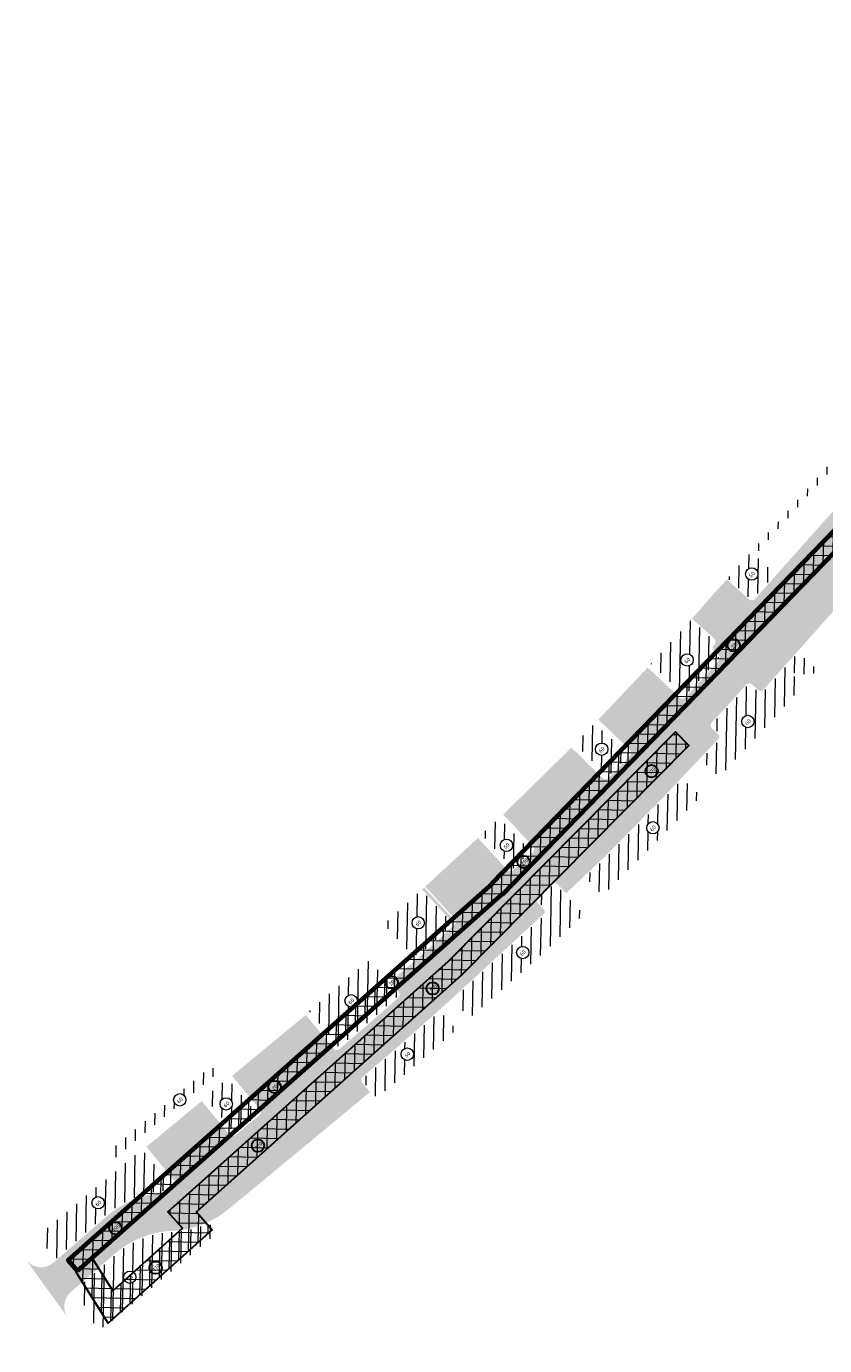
# Model space of a CAD drawing. Header units: metres. Extents: x 93002 to 101266, y 464849 to 465338.
# Tile 2 of 14: x 93002 to 93085, y 464960 to 465098. Entities that reach past the tile are written whole.
import ezdxf

# ---------------------------------------------------------------- set-up
doc = ezdxf.new("R2010")
doc.units = ezdxf.units.M
for name, color, linetype, lineweight in [('N-WE-GK-KISTDAM-G', 40, 'CONTINUOUS', 70), ('N-WE-GW-GROND_TEELAARDE-A', 94, 'CONTINUOUS', 18), ('N-WE-GW-ONTGRAVING-V', 7, 'CONTINUOUS', 30), ('N-WE-GW-ONTGRAVINGSVAK-T25', 7, 'CONTINUOUS', 25), ('N-WE-VH-VERHARDING_FUNDERING-A-200', 252, 'CONTINUOUS', 18), ('V-WE-VH-VERHARDING_FUNDERING-A-200', 252, 'CONTINUOUS', 18)]:
    doc.layers.add(name, color=color, linetype=linetype, lineweight=lineweight)
doc.styles.add('NLCS_200_25', font='NLCS-ISO.ttf', dxfattribs={"height": 0.5})
pattern_1 = [(88.91073676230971, (-156813.3608325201, 869735.9383361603), (-0.9998192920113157, 0.01901008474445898), [])]
pattern_2 = [(178.9107367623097, (0, 0), (-0.01901008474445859, -0.9998192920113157), []), (88.91073676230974, (0, 0), (-0.9998192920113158, 0.01901008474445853), [])]

msp = doc.modelspace()

# ---------------------------------------------------------------- hatches: boundary and pattern name
at = {"layer": 'N-WE-GW-GROND_TEELAARDE-A'}
h = msp.add_hatch(dxfattribs=at)
h.set_pattern_fill('AGW-GROND_TEELAARDE', color=256, angle=315, style=0, pattern_type=2)
h.set_pattern_definition(pattern_1)
edge = h.paths.add_edge_path()
edge.add_arc((93077.8252256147, 465040.5430742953), 0.6465810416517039, 0, 360)
edge = h.paths.add_edge_path()
edge.add_arc((93090.09796443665, 465054.5607498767), 0.6465810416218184, 0, 360)
edge = h.paths.add_edge_path()
edge.add_arc((93091.5198787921, 465052.4904008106), 0.4499999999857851, 48.32577024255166, 138.325721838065)
edge.add_line((93091.18375725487, 465052.789603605), (93088.27788034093, 465049.5251694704))
edge.add_line((93088.27788034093, 465049.5251694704), (93086.14515078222, 465051.437772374))
edge.add_line((93086.14515078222, 465051.437772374), (93078.1332867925, 465042.504126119))
edge.add_line((93078.1332867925, 465042.504126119), (93080.29905006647, 465040.5618283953))
edge.add_line((93080.29905006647, 465040.5618283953), (93078.05616825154, 465038.0421965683))
edge.add_arc((93077.83208722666, 465038.241665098), 0.3000000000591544, 228.3257702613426, 318.3257218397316, ccw=False)
edge.add_line((93077.63261888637, 465038.0175839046), (93075.32249668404, 465040.0739646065))
edge.add_line((93075.32249668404, 465040.0739646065), (93091.64374475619, 465058.4049215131))
edge.add_line((93091.64374475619, 465058.4049215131), (93095.26639966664, 465055.1801753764))
edge.add_line((93095.26639966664, 465055.1801753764), (93092.77295632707, 465052.3790603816))
edge.add_arc((93092.54887513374, 465052.5785287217), 0.2999999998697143, 228.3257702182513, 318.32577026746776, ccw=False)
edge.add_line((93092.34940679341, 465052.3544475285), (93091.81908130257, 465052.8265226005))
h = msp.add_hatch(dxfattribs=at)
h.set_pattern_fill('AGW-GROND_TEELAARDE', color=256, angle=315, style=0, pattern_type=2)
h.set_pattern_definition(pattern_1)
edge = h.paths.add_edge_path()
edge.add_arc((93071.06317183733, 465031.5582380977), 0.6465810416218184, 0, 360)
edge = h.paths.add_edge_path()
edge.add_arc((93074.04203688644, 465031.7806242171), 0.3000000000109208, 318.3797062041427, 408.3797078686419)
edge.add_line((93074.24129419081, 465032.0048930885), (93073.71052391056, 465032.4764692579))
edge.add_arc((93074.00940928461, 465032.8128719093), 0.4499991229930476, 138.3803755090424, 228.3797078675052, ccw=False)
edge.add_line((93073.67300315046, 465033.1117533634), (93073.81583720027, 465033.2725202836))
edge.add_arc((93073.59156600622, 465033.4717749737), 0.299999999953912, 318.3803757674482, 408.3797061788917)
edge.add_line((93073.79082331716, 465033.6960438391), (93071.48568615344, 465035.7441008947))
edge.add_line((93071.48568615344, 465035.7441008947), (93067.2982828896, 465031.1570899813))
edge.add_line((93067.2982828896, 465031.1570899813), (93070.82940700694, 465027.8159124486))
edge.add_line((93070.82940700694, 465027.8159124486), (93072.32717411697, 465029.3988279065))
edge.add_line((93072.32717411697, 465029.3988279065), (93074.26630575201, 465031.5813669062))
h = msp.add_hatch(dxfattribs=at)
h.set_pattern_fill('AGW-GROND_TEELAARDE', color=256, angle=315, style=0, pattern_type=2)
h.set_pattern_definition(pattern_1)
edge = h.paths.add_edge_path()
edge.add_arc((93077.42135334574, 465025.1255827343), 0.6465810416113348, 0, 360)
edge = h.paths.add_edge_path()
edge.add_line((93083.23981450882, 465028.9380301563), (93083.145, 465029.023))
edge.add_line((93083.145, 465029.023), (93082.175, 465029.963))
edge.add_line((93082.175, 465029.963), (93082.12056277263, 465030.0151993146))
edge.add_line((93082.12056277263, 465030.0151993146), (93082.71968358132, 465030.6400059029))
edge.add_line((93082.71968358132, 465030.6400059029), (93083.81975279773, 465029.585160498))
edge.add_line((93083.81975279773, 465029.585160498), (93084.68154146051, 465030.5467965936))
edge.add_line((93084.68154146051, 465030.5467965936), (93082.90977905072, 465032.1239504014))
edge.add_arc((93082.71031071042, 465031.8998692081), 0.2999999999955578, 48.32577024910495, 138.3665378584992)
edge.add_line((93082.48608764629, 465032.0991780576), (93079.94666548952, 465029.2423203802))
edge.add_line((93079.94666548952, 465029.2423203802), (93079.10031380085, 465028.2897312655))
edge.add_arc((93078.76391049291, 465028.588617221), 0.4500000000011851, 228.3797078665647, 318.3797080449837, ccw=False)
edge.add_line((93078.46502453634, 465028.2522139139), (93077.7548397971, 465028.88319536))
edge.add_arc((93077.55558249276, 465028.6589264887), 0.2999999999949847, 48.37970787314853, 138.3797073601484)
edge.add_line((93077.33131362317, 465028.858183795), (93075.34948629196, 465026.6275896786))
edge.add_line((93075.34948629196, 465026.6275896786), (93073.75255400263, 465024.9398714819))
edge.add_arc((93073.97046602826, 465024.7336814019), 0.2999999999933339, 136.5832203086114, 226.5832203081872)
edge.add_line((93073.76427594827, 465024.5157693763), (93074.45435686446, 465023.8628093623))
edge.add_arc((93074.1450717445, 465023.5359413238), 0.4499999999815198, -43.40989879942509, 46.58322030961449, ccw=False)
edge.add_line((93074.47197692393, 465023.2266954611), (93072.70110847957, 465021.3547025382))
edge.add_arc((93072.91955090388, 465021.1490744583), 0.2999999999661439, 136.7308077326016, 227.2990035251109)
edge.add_line((93072.71609916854, 465020.9286036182), (93074.4574575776, 465019.3216682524))
edge.add_line((93074.4574575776, 465019.3216682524), (93078.47149644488, 465023.6714887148))
edge.add_line((93078.47149644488, 465023.6714887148), (93079.66638945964, 465024.9505855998))
edge.add_line((93079.66638945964, 465024.9505855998), (93083.23981450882, 465028.9380301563))
h = msp.add_hatch(dxfattribs=at)
h.set_pattern_fill('AGW-GROND_TEELAARDE', color=256, angle=315, style=0, pattern_type=2)
h.set_pattern_definition(pattern_1)
edge = h.paths.add_edge_path()
edge.add_arc((93062.12836082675, 465022.2253294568), 0.6465810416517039, 0, 360)
h.paths.add_polyline_path([(93061.41290237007, 465024.9413314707), (93059.33218702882, 465022.7900369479), (93062.79865431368, 465019.3930026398), (93064.10051582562, 465020.7214732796), (93064.93300971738, 465021.5979791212)])
h = msp.add_hatch(dxfattribs=at)
h.set_pattern_fill('AGW-GROND_TEELAARDE', color=256, angle=315, style=0, pattern_type=2)
h.set_pattern_definition(pattern_1)
edge = h.paths.add_edge_path()
edge.add_arc((93067.48031700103, 465014.0183127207), 0.6465810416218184, 0, 360)
edge = h.paths.add_edge_path()
edge.add_line((93072.50475249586, 465017.3152410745), (93070.80845123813, 465018.9263660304))
edge.add_arc((93070.60185074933, 465018.7088430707), 0.3000000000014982, 46.47521480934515, 136.4752148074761)
edge.add_line((93070.38432778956, 465018.9154435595), (93069.50344778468, 465017.9879935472))
edge.add_line((93069.50344778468, 465017.9879935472), (93068.27474093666, 465016.6943279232))
edge.add_line((93068.27474093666, 465016.6943279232), (93066.67518301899, 465015.0620761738))
edge.add_line((93066.67518301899, 465015.0620761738), (93064.9220953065, 465013.2731565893))
edge.add_line((93064.9220953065, 465013.2731565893), (93062.6902504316, 465011.0156337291))
edge.add_line((93062.6902504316, 465011.0156337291), (93060.63691268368, 465009.0774341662))
edge.add_arc((93060.84283999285, 465008.8592738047), 0.2999999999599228, 133.3477285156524, 223.3477285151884)
edge.add_line((93060.62467963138, 465008.6533464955), (93062.24147539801, 465006.9405054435))
edge.add_line((93062.24147539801, 465006.9405054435), (93067.74646619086, 465012.4530520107))
edge.add_line((93067.74646619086, 465012.4530520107), (93072.50475249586, 465017.3152410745))
h = msp.add_hatch(dxfattribs=at)
h.set_pattern_fill('AGW-GROND_TEELAARDE', color=256, angle=315, style=0, pattern_type=2)
h.set_pattern_definition(pattern_1)
edge = h.paths.add_edge_path()
edge.add_arc((93052.16845788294, 465012.18721375), 0.6465810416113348, 0, 360)
h.paths.add_polyline_path([(93051.43810723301, 465015.0446021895), (93049.58163832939, 465013.3160301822), (93052.8656770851, 465009.7517491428), (93053.59217437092, 465010.4211254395), (93054.76757977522, 465011.517343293)])
h = msp.add_hatch(dxfattribs=at)
h.set_pattern_fill('AGW-GROND_TEELAARDE', color=256, angle=315, style=0, pattern_type=2)
h.set_pattern_definition(pattern_1)
edge = h.paths.add_edge_path()
edge.add_arc((93042.94425769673, 465004.093175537), 0.6465810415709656, 0, 360)
edge = h.paths.add_edge_path()
edge.add_line((93046.5704217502, 465003.9514594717), (93043.28404267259, 465007.5182805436))
edge.add_line((93043.28404267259, 465007.5182805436), (93039.37831405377, 465003.91964059))
edge.add_line((93039.37831405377, 465003.91964059), (93042.08872978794, 465000.9779324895))
edge.add_arc((93042.71384275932, 465001.553895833), 0.8500000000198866, 222.6566885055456, 312.6566885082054)
edge.add_line((93043.28980610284, 465000.9287828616), (93046.5704217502, 465003.9514594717))
h = msp.add_hatch(dxfattribs=at)
h.set_pattern_fill('AGW-GROND_TEELAARDE', color=256, angle=315, style=0, pattern_type=2)
h.set_pattern_definition(pattern_1)
edge = h.paths.add_edge_path()
edge.add_arc((93053.87054081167, 465000.9782841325), 0.6465810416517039, 0, 360)
edge = h.paths.add_edge_path()
edge.add_line((93058.2884635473, 465007.0751822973), (93057.4359096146, 465007.9893222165))
edge.add_arc((93057.21651603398, 465007.7847092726), 0.3000000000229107, 43.00350873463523, 133.0035087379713)
edge.add_line((93057.01190309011, 465008.0041028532), (93056.37947641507, 465007.4142830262))
edge.add_line((93056.37947641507, 465007.4142830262), (93055.58501905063, 465006.6822900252))
edge.add_arc((93055.78830023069, 465006.4616619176), 0.300000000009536, 132.6566885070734, 222.6566885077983)
edge.add_line((93055.56767212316, 465006.2583807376), (93056.21139586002, 465005.5597250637))
edge.add_arc((93055.88045369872, 465005.2548032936), 0.4500000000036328, -47.34331149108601, 42.6566885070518, ccw=False)
edge.add_line((93056.18537546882, 465004.9238611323), (93046.80565477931, 464996.2816227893))
edge.add_arc((93047.00893595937, 464996.0609946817), 0.3000000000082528, 132.6566885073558, 220.9401315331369)
edge.add_line((93046.78231755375, 464995.8644136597), (93048.30361199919, 464994.1106669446))
edge.add_line((93048.30361199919, 464994.1106669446), (93049.90433841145, 464995.4992233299))
edge.add_line((93049.90433841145, 464995.4992233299), (93051.51112266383, 464996.9335673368))
edge.add_line((93051.51112266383, 464996.9335673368), (93055.65556171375, 465000.5903082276))
edge.add_line((93055.65556171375, 465000.5903082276), (93060.25655697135, 465004.9649195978))
edge.add_line((93060.25655697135, 465004.9649195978), (93058.2884635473, 465007.0751822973))
h = msp.add_hatch(dxfattribs=at)
h.set_pattern_fill('AGW-GROND_TEELAARDE', color=256, angle=315, style=0, pattern_type=2)
h.set_pattern_definition(pattern_1)
edge = h.paths.add_edge_path()
edge.add_arc((93035.92626161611, 464995.9324265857), 0.6465810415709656, 0, 360)
edge = h.paths.add_edge_path()
edge.add_arc((93040.56257282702, 464996.5865961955), 0.2999999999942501, 311.4755436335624, 401.0526249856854)
edge.add_line((93040.78880483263, 464996.7836217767), (93037.82934889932, 465000.1817777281))
edge.add_line((93037.82934889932, 465000.1817777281), (93037.33922571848, 464999.7665570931))
edge.add_line((93037.33922571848, 464999.7665570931), (93036.02354951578, 464998.6528310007))
edge.add_line((93036.02354951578, 464998.6528310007), (93035.58714472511, 464998.2824874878))
edge.add_line((93035.58714472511, 464998.2824874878), (93031.53624656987, 464994.8573084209))
edge.add_line((93031.53624656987, 464994.8573084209), (93034.66853042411, 464991.0686784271))
edge.add_arc((92729.89780296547, 465348.0314049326), 469.3693475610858, 310.4903239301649, 311.4755436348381)
h = msp.add_hatch(dxfattribs=at)
h.set_pattern_fill('AGW-GROND_TEELAARDE', color=256, angle=315, style=0, pattern_type=2)
h.set_pattern_definition(pattern_1)
edge = h.paths.add_edge_path()
edge.add_arc((93041.7999745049, 464990.3581700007), 0.6465810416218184, 0, 360)
edge = h.paths.add_edge_path()
edge.add_line((93046.94312418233, 464992.9305064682), (93045.43350129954, 464994.6267492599))
edge.add_arc((93045.20940256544, 464994.4273006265), 0.3000000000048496, 41.66919105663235, 131.7258865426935)
edge.add_arc((92730.64061494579, 465347.1705605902), 472.3323408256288, 310.47759625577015, 311.72588727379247, ccw=False)
edge.add_arc((93037.42661174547, 464987.6492821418), 0.2923573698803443, 125.8306352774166, 232.4916824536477)
edge.add_line((93037.24860218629, 464987.4173652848), (93038.58270302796, 464985.8031242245))
edge.add_line((93038.58270302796, 464985.8031242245), (93041.62922067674, 464988.3209400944))
edge.add_line((93041.62922067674, 464988.3209400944), (93046.94312418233, 464992.9305064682))
h = msp.add_hatch(dxfattribs=at)
h.set_pattern_fill('AGW-GROND_TEELAARDE', color=256, angle=315, style=0, pattern_type=2)
h.set_pattern_definition(pattern_1)
edge = h.paths.add_edge_path()
edge.add_arc((93018.00443559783, 464985.5880039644), 0.6465810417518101, 5.842119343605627, 104.4677406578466)
edge.add_line((93017.8428971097, 464986.2140809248), (93021.33, 464989.12))
edge.add_line((93021.33, 464989.12), (93021.94341715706, 464988.3786160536))
edge.add_line((93021.94341715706, 464988.3786160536), (93018.64765839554, 464985.6538179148))
edge = h.paths.add_edge_path()
edge.add_arc((93018.00443559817, 464985.5880039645), 0.6465810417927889, 155.1434015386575, 253.3229734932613)
edge.add_line((93017.81888206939, 464984.9686196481), (93011.04829506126, 464979.3709760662))
edge.add_line((93011.04829506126, 464979.3709760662), (93010.47, 464980.07))
edge.add_line((93010.47, 464980.07), (93017.41775208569, 464985.8597934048))
h = msp.add_hatch(dxfattribs=at)
h.set_pattern_fill('AGW-GROND_TEELAARDE', color=256, angle=315, style=0, pattern_type=2)
h.set_pattern_definition(pattern_1)
edge = h.paths.add_edge_path()
edge.add_arc((93022.86676943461, 464985.158568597), 0.6465810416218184, 0, 360)
h.paths.add_polyline_path([(93026.15402997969, 464984.0098466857), (93023.0190588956, 464987.8017269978), (93020.65707285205, 464985.8489338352), (93023.79204393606, 464982.0570535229)])
h = msp.add_hatch(dxfattribs=at)
h.set_pattern_fill('AGW-GROND_TEELAARDE', color=256, angle=315, style=0, pattern_type=2)
h.set_pattern_definition(pattern_1)
edge = h.paths.add_edge_path()
edge.add_arc((93009.46899676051, 464974.8306914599), 0.6465810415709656, 0, 360)
edge = h.paths.add_edge_path()
edge.add_line((93016.82113190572, 464976.2937894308), (93017.19478875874, 464976.6027135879))
edge.add_line((93017.19478875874, 464976.6027135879), (93014.06026080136, 464980.3940579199))
edge.add_line((93014.06026080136, 464980.3940579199), (93003.85522701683, 464971.925470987))
edge.add_arc((93004.44273752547, 464971.2174940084), 0.9199999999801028, 129.6873833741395, 215.1714321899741)
edge.add_line((93003.69069989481, 464970.6875511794), (93004.95108403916, 464968.8989501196))
edge.add_line((93004.95108403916, 464968.8989501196), (93010.37647106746, 464973.6229369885))
edge.add_arc((93017.50839082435, 464964.8728075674), 11.28844738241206, 95.81045327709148, 129.1822542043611, ccw=False)
edge.add_arc((93016.27952104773, 464976.9488907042), 0.8499999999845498, 275.8104532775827, 309.5825464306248)
h = msp.add_hatch(dxfattribs=at)
h.set_pattern_fill('AGW-GROND_TEELAARDE', color=256, angle=315, style=0, pattern_type=2)
h.set_pattern_definition(pattern_1)
edge = h.paths.add_edge_path()
edge.add_arc((93012.77701890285, 464967.0453182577), 0.6465810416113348, 0, 360)
edge = h.paths.add_edge_path()
edge.add_line((93021.90885452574, 464971.6882577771), (93021.06082471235, 464972.6988827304))
edge.add_arc((93016.77598387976, 464981.8531575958), 10.10745315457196, 272.70007893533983, 295.0828809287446, ccw=False)
edge.add_arc((93017.72026264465, 464961.9180564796), 9.849999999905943, 92.72410910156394, 131.0467044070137)
edge.add_line((93011.25202365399, 464969.3466757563), (93007.16942709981, 464965.7668443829))
edge.add_line((93007.16942709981, 464965.7668443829), (93008.96932923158, 464962.2936165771))
edge.add_arc((93009.78616244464, 464962.7169173), 0.9200000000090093, 207.3941723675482, 310.0004919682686)
edge.add_line((93010.37753309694, 464962.0121614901), (93021.90885452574, 464971.6882577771))
at = {"layer": 'N-WE-VH-VERHARDING_FUNDERING-A-200', "transparency": 33554559}
h = msp.add_hatch(color=256, dxfattribs=at)
h.dxf.hatch_style = 1
edge = h.paths.add_edge_path()
edge.add_line((93095.46846264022, 465055.1875925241), (93098.32000677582, 465052.6492591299))
edge.add_arc((93098.57282106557, 465052.2769597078), 0.4500243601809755, 48.71099501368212, 124.17892536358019, ccw=False)
edge.add_line((93098.86977300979, 465052.6151038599), (93099.58495119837, 465051.9784801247))
edge.add_arc((93099.78441953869, 465052.2025613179), 0.2999999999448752, 228.3257702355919, 317.5268402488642)
edge.add_line((93100.00569765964, 465051.9999878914), (93105.49491790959, 465057.996057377))
edge.add_line((93105.49491790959, 465057.996057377), (93106.68688924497, 465059.2145879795))
edge.add_line((93106.68688924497, 465059.2145879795), (93106.75444940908, 465059.2835455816))
edge.add_line((93106.75444940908, 465059.2835455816), (93102.51194789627, 465062.8049802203))
edge.add_line((93102.51194789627, 465062.8049802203), (93102.20434838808, 465062.4789491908))
edge.add_line((93102.20434838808, 465062.4789491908), (93101.0995577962, 465061.3400447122))
edge.add_line((93101.0995577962, 465061.3400447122), (93098.46164813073, 465058.472240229))
edge.add_line((93098.46164813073, 465058.472240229), (93099.59393773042, 465059.6954026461))
edge.add_line((93099.59393773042, 465059.6954026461), (93095.47526538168, 465055.1979740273))
edge.add_line((93095.47526538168, 465055.1979740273), (93095.46846264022, 465055.1875925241))
edge = h.paths.add_edge_path()
edge.add_line((93095.66042890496, 465049.6615098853), (93092.80168276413, 465052.2062542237))
edge.add_arc((93092.54887513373, 465052.578528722), 0.4500000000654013, 228.3257702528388, 304.1800066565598, ccw=False)
edge.add_line((93092.24967262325, 465052.2424069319), (93091.72896545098, 465052.7245523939))
edge.add_arc((93091.53026720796, 465052.4997880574), 0.2999999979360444, 48.52237776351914, 138.1136412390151)
edge.add_line((93091.30692605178, 465052.7000846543), (93090.0488554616, 465051.2971856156))
edge.add_line((93090.0488554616, 465051.2971856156), (93088.3895562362, 465049.4250200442))
edge.add_line((93088.3895562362, 465049.4250200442), (93084.26592140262, 465044.7925605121))
edge.add_line((93084.26592140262, 465044.7925605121), (93080.41072140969, 465040.4616794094))
edge.add_line((93080.41072140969, 465040.4616794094), (93077.50498759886, 465037.1974060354))
edge.add_line((93077.50498759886, 465037.1974060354), (93074.5916097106, 465033.9198497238))
edge.add_line((93074.5916097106, 465033.9198497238), (93073.78514165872, 465033.0121292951))
edge.add_arc((93074.00941052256, 465032.8128719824), 0.2999999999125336, 138.3797057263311, 228.379707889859)
edge.add_line((93073.81015321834, 465032.588603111), (93074.340922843, 465032.1170275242))
edge.add_arc((93074.04203688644, 465031.7806242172), 0.4499999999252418, -41.62029380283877, 48.379707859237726, ccw=False)
edge.add_line((93074.37844018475, 465031.4817382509), (93073.99102484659, 465031.045693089))
edge.add_line((93073.99102484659, 465031.045693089), (93076.83176385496, 465028.5217672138))
edge.add_line((93076.83176385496, 465028.5217672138), (93077.21917918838, 465028.9578124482))
edge.add_arc((93077.55558249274, 465028.6589264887), 0.4499999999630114, 48.37970786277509, 138.3797073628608, ccw=False)
edge.add_line((93077.85446844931, 465028.9953297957), (93078.56465318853, 465028.3643483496))
edge.add_arc((93078.76391049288, 465028.588617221), 0.3000000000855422, 228.3797078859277, 318.3797078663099)
edge.add_line((93078.98817936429, 465028.3893599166), (93079.95100548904, 465029.4738134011))
edge.add_line((93079.95100548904, 465029.4738134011), (93082.3746873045, 465032.1781511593))
edge.add_line((93082.3746873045, 465032.1781511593), (93088.63307063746, 465039.2361469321))
edge.add_line((93088.63307063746, 465039.2361469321), (93090.6672964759, 465041.5159892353))
edge.add_line((93090.6672964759, 465041.5159892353), (93094.47713713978, 465045.7959348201))
edge.add_line((93094.47713713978, 465045.7959348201), (93096.49448128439, 465048.0622036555))
edge.add_arc((93096.27040009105, 465048.2616719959), 0.2999999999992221, 318.3257702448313, 408.3257702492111)
edge.add_line((93096.46986843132, 465048.4857531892), (93095.76027798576, 465049.1174029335))
edge.add_arc((93096.05948049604, 465049.4535247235), 0.4499999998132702, 152.4715338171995, 228.3257702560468, ccw=False)
h.paths.add_polyline_path([(93095.4292483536, 465055.1375751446), (93095.43163182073, 465055.1401961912), (93095.43160826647, 465055.1402263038)])
h = msp.add_hatch(color=256, dxfattribs=at)
h.dxf.hatch_style = 1
edge = h.paths.add_edge_path()
edge.add_arc((93077.83208722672, 465038.2416650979), 0.4499999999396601, 228.3257702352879, 318.32572184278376, ccw=False)
edge.add_line((93077.53288471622, 465037.9055433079), (93075.22486088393, 465039.9600561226))
edge.add_line((93075.22486088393, 465039.9600561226), (93074.237, 465038.908))
edge.add_line((93074.237, 465038.908), (93074.1, 465038.754))
edge.add_line((93074.1, 465038.754), (93071.57773199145, 465035.8629724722))
edge.add_line((93071.57773199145, 465035.8629724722), (93073.89045197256, 465033.808178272))
edge.add_arc((93073.59156600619, 465033.4717749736), 0.450000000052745, -39.75535556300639, 48.37970620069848, ccw=False)
edge.add_line((93073.93751793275, 465033.1839950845), (93078.16820876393, 465037.9424623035))
h = msp.add_hatch(color=256, dxfattribs=at)
h.dxf.hatch_style = 1
edge = h.paths.add_edge_path()
edge.add_line((93065.09687101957, 465021.5526916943), (93068.47562810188, 465025.1100755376))
edge.add_line((93068.47562810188, 465025.1100755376), (93070.88337899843, 465027.6547075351))
edge.add_arc((93070.55651095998, 465027.9639926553), 0.450000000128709, 226.5832203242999, 316.5832202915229, ccw=False)
edge.add_line((93070.24722584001, 465027.6371246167), (93066.94222678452, 465030.7643408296))
edge.add_line((93066.94222678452, 465030.7643408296), (93061.78138273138, 465025.3223109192))
edge.add_line((93061.78138273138, 465025.3223109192), (93065.08048095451, 465022.1888701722))
edge.add_arc((93064.77058022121, 465021.8625857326), 0.4500000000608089, -43.52360956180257, 46.475214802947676, ccw=False)
h = msp.add_hatch(color=256, dxfattribs=at)
h.dxf.hatch_style = 1
h.paths.add_polyline_path([(93076.83176385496, 465028.5217672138), (93073.9910248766, 465031.0456930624), (93072.43774651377, 465029.2974411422), (93071.29530557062, 465028.090052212), (93074.05552456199, 465025.4783111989), (93075.23891389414, 465026.7289764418)])
h = msp.add_hatch(color=256, dxfattribs=at)
h.dxf.hatch_style = 1
edge = h.paths.add_edge_path()
edge.add_line((93068.16678683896, 465016.7984782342), (93070.27556630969, 465019.0187438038))
edge.add_line((93070.27556630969, 465019.0187438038), (93072.59326646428, 465021.4589751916))
edge.add_line((93072.59326646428, 465021.4589751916), (93074.3630085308, 465023.3297774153))
edge.add_arc((93074.14507174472, 465023.5359413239), 0.29999999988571, 316.590101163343, 406.5832203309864)
edge.add_line((93074.35126182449, 465023.7538533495), (93073.66118090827, 465024.4068133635))
edge.add_arc((93073.97046602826, 465024.7336814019), 0.4500000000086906, 136.5832203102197, 226.5832203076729, ccw=False)
edge.add_line((93073.64359798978, 465025.0429665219), (93074.05552456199, 465025.4783111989))
edge.add_line((93074.05552456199, 465025.4783111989), (93071.29530557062, 465028.090052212))
edge.add_line((93071.29530557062, 465028.090052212), (93070.88337899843, 465027.6547075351))
edge.add_line((93070.88337899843, 465027.6547075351), (93068.47562810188, 465025.1100755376))
edge.add_line((93068.47562810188, 465025.1100755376), (93065.78792931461, 465022.2802845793))
edge.add_line((93065.78792931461, 465022.2802845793), (93065.09686466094, 465021.5526849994))
edge.add_arc((92971.66007189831, 465109.7335281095), 128.4768280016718, 315.21666352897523, 316.6576567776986, ccw=False)
edge.add_line((93062.84979442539, 465019.2308771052), (93060.89542502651, 465017.236561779))
edge.add_line((93060.89542502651, 465017.236561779), (93058.74095325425, 465015.0573022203))
edge.add_line((93058.74095325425, 465015.0573022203), (93054.92707417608, 465011.4609816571))
edge.add_line((93054.92707417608, 465011.4609816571), (93052.90847904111, 465009.587222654))
edge.add_line((93052.90847904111, 465009.587222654), (93049.31949569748, 465006.2804238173))
edge.add_line((93049.31949569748, 465006.2804238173), (93046.73089650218, 465003.8953537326))
edge.add_line((93046.73089650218, 465003.8953537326), (93043.39144669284, 465000.8184688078))
edge.add_line((93043.39144669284, 465000.8184688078), (93040.01143489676, 464997.9046232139))
edge.add_line((93040.01143489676, 464997.9046232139), (93040.90192083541, 464996.8821345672))
edge.add_line((93040.90192083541, 464996.8821345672), (93043.77982033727, 464993.7586181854))
edge.add_line((93043.77982033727, 464993.7586181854), (93044.91128474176, 464994.7643899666))
edge.add_line((93044.91128474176, 464994.7643899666), (93046.70401418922, 464996.3919368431))
edge.add_line((93046.70401418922, 464996.3919368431), (93056.08373487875, 465005.0341751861))
edge.add_arc((93055.88045369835, 465005.2548032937), 0.3000000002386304, 312.6566885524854, 402.656688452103)
edge.add_line((93056.10108180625, 465005.4580844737), (93055.4573580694, 465006.1567401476))
edge.add_arc((93055.7883002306, 465006.4616619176), 0.4499999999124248, 132.6566884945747, 222.6566885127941, ccw=False)
edge.add_line((93055.48337846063, 465006.7926040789), (93056.90959661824, 465008.1137996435))
edge.add_arc((93057.21651603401, 465007.7847092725), 0.4500000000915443, 43.00350874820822, 133.0035087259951, ccw=False)
edge.add_line((93057.5456064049, 465008.0916286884), (93058.40163307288, 465007.1737651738))
edge.add_line((93058.40163307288, 465007.1737651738), (93060.53394902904, 465009.1865143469))
edge.add_line((93060.53394902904, 465009.1865143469), (93062.58540183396, 465011.1229346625))
edge.add_line((93062.58540183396, 465011.1229346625), (93064.8151925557, 465013.3783797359))
edge.add_line((93064.8151925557, 465013.3783797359), (93068.16678683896, 465016.7984782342))
h = msp.add_hatch(color=256, dxfattribs=at)
h.dxf.hatch_style = 1
edge = h.paths.add_edge_path()
edge.add_line((93054.92711566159, 465011.4610203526), (93058.74095325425, 465015.0573022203))
edge.add_line((93058.74095325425, 465015.0573022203), (93062.84979442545, 465019.2308771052))
edge.add_arc((93062.52839384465, 465019.5458400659), 0.4499999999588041, 225.5795993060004, 315.5795993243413, ccw=False)
edge.add_line((93062.21343088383, 465019.2244394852), (93058.96371390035, 465022.4090649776))
edge.add_line((93058.96371390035, 465022.4090649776), (93051.82600595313, 465015.4057775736))
edge.add_line((93051.82600595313, 465015.4057775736), (93054.94739530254, 465012.0989629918))
edge.add_arc((93054.62015476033, 465011.790072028), 0.4499999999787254, -46.98926806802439, 43.34772851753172, ccw=False)
h = msp.add_hatch(color=256, dxfattribs=at)
h.dxf.hatch_style = 1
edge = h.paths.add_edge_path()
edge.add_line((93046.73089650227, 465003.8953537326), (93052.90847904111, 465009.587222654))
edge.add_arc((93052.60356174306, 465009.9181689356), 0.450000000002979, 222.6566885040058, 312.65591427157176, ccw=False)
edge.add_line((93052.27261958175, 465009.6132471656), (93049.19374331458, 465012.9548582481))
edge.add_line((93049.19374331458, 465012.9548582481), (93043.6738189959, 465007.8774106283))
edge.add_line((93043.6738189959, 465007.8774106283), (93046.75691689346, 465004.531217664))
edge.add_arc((93046.4259747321, 465004.2262958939), 0.4500000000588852, -47.343311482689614, 42.65668850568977, ccw=False)
h = msp.add_hatch(color=256, dxfattribs=at)
h.dxf.hatch_style = 1
h.paths.add_polyline_path([(93043.56350494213, 465007.7757700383), (93043.34287683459, 465007.5724888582), (93046.62925591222, 465004.0056677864, 0.4142135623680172), (93046.6466028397, 465004.429577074)])
h = msp.add_hatch(color=256, dxfattribs=at)
h.dxf.hatch_style = 1
edge = h.paths.add_edge_path()
edge.add_arc((93009.80604619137, 464970.9384348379), 0.003262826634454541, 0, 360)
edge = h.paths.add_edge_path()
edge.add_arc((93016.70204061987, 464981.9890185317), 10.11524153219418, 295.3834899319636, 309.540344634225)
edge.add_line((93023.14161983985, 464974.1883819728), (93030.97373585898, 464980.6636541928))
edge.add_line((93030.97373585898, 464980.6636541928), (93037.89746358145, 464986.3967932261))
edge.add_line((93037.89746358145, 464986.3967932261), (93037.14267048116, 464987.31008102))
edge.add_arc((93037.42661174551, 464987.6492821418), 0.4423573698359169, 126.70020571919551, 230.0676956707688, ccw=False)
edge.add_arc((92730.64061500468, 465347.1705605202), 472.1823407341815, 310.4782584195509, 311.5434394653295)
edge.add_line((93043.78612952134, 464993.7642085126), (93040.90192083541, 464996.8821345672))
edge.add_arc((93040.56257282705, 464996.5865961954), 0.4500000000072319, -48.52445636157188, 41.052624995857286, ccw=False)
edge.add_arc((92729.89780292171, 465348.0314049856), 469.5193476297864, 310.4811315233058, 311.4755436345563, ccw=False)
edge.add_line((93034.70863584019, 464990.9056933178), (93030.25398099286, 464987.2048915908))
edge.add_line((93030.25398099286, 464987.2048915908), (93026.31126495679, 464983.9452157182))
edge.add_line((93026.31126495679, 464983.9452157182), (93023.82596573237, 464981.8904722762))
edge.add_line((93023.82596573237, 464981.8904722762), (93017.70137197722, 464976.8269094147))
edge.add_line((93017.70137197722, 464976.8269094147), (93021.03818991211, 464972.8503139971))
h = msp.add_hatch(color=256, dxfattribs=at)
h.dxf.hatch_style = 1
edge = h.paths.add_edge_path()
edge.add_arc((93034.4164969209, 464991.247972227), 0.4499999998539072, 219.5825464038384, 310.4811315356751, ccw=False)
edge.add_line((93034.06967859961, 464990.9612370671), (93031.17921085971, 464994.4573802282))
edge.add_line((93031.17921085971, 464994.4573802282), (93023.47213705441, 464988.0854877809))
edge.add_line((93023.47213705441, 464988.0854877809), (93026.37134811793, 464984.5787691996))
edge.add_arc((93026.02452979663, 464984.2920340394), 0.4500000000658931, -50.417453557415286, 39.58254643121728, ccw=False)
edge.add_line((93026.31126495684, 464983.9452157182), (93033.99436617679, 464990.2972886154))
edge.add_line((93033.99436617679, 464990.2972886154), (93034.70863584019, 464990.9056933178))
h = msp.add_hatch(color=256, dxfattribs=at)
h.dxf.hatch_style = 1
edge = h.paths.add_edge_path()
edge.add_arc((93023.53923057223, 464982.2372905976), 0.45000000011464, 219.5825464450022, 309.58254642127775, ccw=False)
edge.add_line((93023.19241225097, 464981.9505554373), (93020.29320118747, 464985.4572740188))
edge.add_line((93020.29320118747, 464985.4572740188), (93014.51289583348, 464980.6783546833))
edge.add_line((93014.51289583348, 464980.6783546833), (93017.41210689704, 464977.1716361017))
edge.add_arc((93017.06528857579, 464976.8849009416), 0.4499999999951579, -50.41745356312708, 39.58254642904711, ccw=False)
edge.add_line((93017.35202373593, 464976.5380826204), (93023.82596573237, 464981.8904722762))
h = msp.add_hatch(color=256, dxfattribs=at)
h.dxf.hatch_style = 1
edge = h.paths.add_edge_path()
edge.add_line((93021.03923046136, 464972.8490739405), (93017.70137197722, 464976.8269094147))
edge.add_line((93017.70137197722, 464976.8269094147), (93016.91671029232, 464976.1781833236))
edge.add_arc((93016.27952104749, 464976.9488907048), 1.00000000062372, 275.8104532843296, 309.58254641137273, ccw=False)
edge.add_arc((93017.50839082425, 464964.8728075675), 11.13844738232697, 95.81045327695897, 129.1697409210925)
edge.add_line((93010.47312524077, 464973.5082026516), (93004.81570501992, 464968.5821801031))
edge.add_arc((93003.50235700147, 464970.0905291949), 2.000000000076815, 219.5117621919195, 311.0467044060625, ccw=False)
edge.add_line((93001.95936902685, 464968.8180559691), (93004.818, 464964.849))
edge.add_line((93004.818, 464964.849), (93006.2922409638, 464962.8237241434))
edge.add_line((93006.2922409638, 464962.8237241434), (93006.30002159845, 464962.8129586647))
edge.add_arc((93007.91708287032, 464963.9898668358), 2.0000000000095, 131.0467044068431, 216.0473819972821, ccw=False)
edge.add_line((93006.60373485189, 464965.4982159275), (93011.15352255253, 464969.4598019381))
edge.add_arc((93017.72026264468, 464961.9180564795), 10.00000000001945, 93.76542039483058, 131.0467044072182, ccw=False)
edge.add_arc((93016.73353806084, 464982.0462928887), 10.15518702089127, 271.8622383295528, 295.0867171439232)
at = {"layer": 'V-WE-VH-VERHARDING_FUNDERING-A-200'}
h = msp.add_hatch(dxfattribs=at)
h.set_pattern_fill('AGW-WERK_ONTGRAVEN_AANVULLEN-SO', color=0, scale=0.2, pattern_type=2)
h.set_pattern_definition(pattern_2)
h.paths.add_polyline_path([(93228.30942996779, 465135.4638277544), (93237.70972022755, 465145.9093337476), (93213.0863095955, 465174.8487183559), (93210.03984795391, 465172.2566011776), (93232.26413418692, 465146.1368577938), (93224.97073126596, 465138.0325033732), (93186.29691000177, 465166.8980520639), (93179.38394128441, 465159.5891077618), (93177.76215846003, 465158.4185024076), (93177.1915637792, 465157.4923495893), (93155.6199906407, 465122.4787507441), (93137.44086096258, 465091.350564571), (93135.97062244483, 465092.8836496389), (93135.5143843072, 465092.4243584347), (93133.57378486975, 465090.4707728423), (93137.93326031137, 465085.9249480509), (93139.4880982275, 465087.4160476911), (93160.05692955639, 465122.0581159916), (93182.15248380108, 465157.3975702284), (93181.37815000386, 465158.4959279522), (93186.5499402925, 465163.9639589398), (93223.49287114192, 465136.3903203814), (93222.36063638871, 465135.132192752), (93260.63620449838, 465103.1027648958), (93235.82780033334, 465065.0540869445), (93210.10730798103, 465025.9062317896), (93178.52662220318, 464981.6457982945), (93144.1303003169, 464938.4428408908), (93111.70047421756, 464904.8112250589), (93076.0256481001, 464875.3561210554), (93083.82305581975, 464865.7948457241), (93086.48170813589, 464867.8408746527), (93092.53258527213, 464872.497470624), (93111.2126115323, 464886.873127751), (93109.87087224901, 464888.6166115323), (93091.19084598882, 464874.2409544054), (93085.1399688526, 464869.5843584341), (93084.17627770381, 464868.8427270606), (93080.3835314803, 464873.4934381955), (93115.4929966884, 464902.8985847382), (93150.95016017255, 464940.4149715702), (93180.20187609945, 464977.4880364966), (93180.65465076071, 464977.258755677), (93185.49241543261, 464984.0673711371), (93185.24786239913, 464984.2411348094), (93212.274115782, 465022.2795398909), (93238.01090810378, 465061.4589951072), (93238.09492452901, 465061.4047564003), (93252.86559429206, 465083.9119985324), (93260.8945580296, 465078.6428868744), (93262.37950843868, 465080.7774038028), (93254.29243154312, 465086.0855061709), (93264.95716737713, 465102.336888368), (93273.45888201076, 465098.3219670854), (93274.08271841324, 465097.711827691), (93232.02953144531, 465036.8613007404), (93221.03044388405, 465020.8324956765), (93187.78036636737, 464972.8602479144), (93189.58850942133, 464971.6070046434), (93222.84151832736, 465019.5834817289), (93233.84145625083, 465035.6135260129), (93276.71666345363, 465097.6535077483), (93275.36488144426, 465098.9756099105), (93307.83412706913, 465135.6292092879), (93316.37667210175, 465126.6294628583), (93357.1850492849, 465075.7329435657), (93358.90145998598, 465077.1091464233), (93343.29295626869, 465096.5795602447), (93318.09313913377, 465128.0055954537), (93309.30127142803, 465137.1810629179), (93310.31812116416, 465138.1866716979), (93312.01455191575, 465136.085578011), (93312.3954164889, 465136.4097861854), (93344.05780335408, 465097.1947217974), (93346.08381566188, 465098.8242303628), (93314.33649547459, 465138.1391347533), (93314.71014091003, 465138.4720234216), (93312.87138610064, 465140.711711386), (93327.6210333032, 465155.2983068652), (93345.84763606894, 465173.2764785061), (93350.50980639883, 465167.2166533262), (93350.36485959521, 465167.0774224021), (93367.90864296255, 465145.1928081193), (93386.18777906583, 465123.9456268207), (93387.85553190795, 465125.3804091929), (93372.90706301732, 465142.7561115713), (93373.79096656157, 465143.453098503), (93349.98603271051, 465173.6419936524), (93350.36743714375, 465173.9656673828), (93348.15210623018, 465176.7180379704), (93383.6267154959, 465205.6907464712), (93388.93649916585, 465199.4360426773), (93403.4269465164, 465181.733642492), (93405.13811417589, 465183.0848770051), (93390.61574219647, 465200.8569080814), (93385.2055813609, 465207.0436150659), (93386.11176804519, 465207.7873035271), (93392.0829687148, 465200.2557161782), (93392.47478094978, 465200.5651132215), (93405.82874069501, 465183.6302346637), (93418.59247545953, 465167.4665784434), (93420.63298929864, 465169.0778832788), (93394.50373025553, 465202.1672860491), (93394.89712174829, 465202.4779301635), (93388.93914888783, 465210.0115229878), (93425.63006511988, 465239.8269807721), (93425.22364279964, 465240.3262255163), (93458.69407321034, 465267.5736430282), (93477.89567312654, 465263.287854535), (93483.43152708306, 465267.5417093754), (93481.927, 465270.04), (93481.972586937, 465270.4562719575), (93477.13237585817, 465266.7369622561), (93457.87698508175, 465271.0347568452), (93422.41004249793, 465242.1620300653), (93385.16169789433, 465211.8390919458), (93344.44864930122, 465178.4151750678), (93305.76135143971, 465146.4343345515), (93297.15643837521, 465139.1414164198), (93299.22540999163, 465136.7002371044), (93306.4444775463, 465142.8186102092), (93308.89159630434, 465139.8700371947), (93306.95680435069, 465137.9566337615), (93273.56555696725, 465100.2622130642), (93263.94625880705, 465104.8049113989)])
h.paths.add_polyline_path([(93309.20501477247, 465145.129381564), (93339.92007837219, 465170.5198533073), (93326.0750889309, 465156.8635716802), (93311.46103259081, 465142.411069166)], flags=16)
edge = h.paths.add_edge_path(flags=16)
edge.add_arc((93213.45823496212, 465172.5952459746), 0.6465810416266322, 0, 360)
edge = h.paths.add_edge_path(flags=16)
edge.add_arc((93225.61506755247, 465158.50741875), 0.6465810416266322, 0, 360)
edge = h.paths.add_edge_path(flags=16)
edge.add_arc((93227.56534721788, 465139.1881901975), 0.6465810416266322, 0, 360)
edge = h.paths.add_edge_path(flags=16)
edge.add_arc((93221.80308720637, 465139.059598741), 0.6465810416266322, 0, 360)
edge = h.paths.add_edge_path(flags=16)
edge.add_arc((93202.28259986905, 465153.3841566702), 0.6465810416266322, 0, 360)
edge = h.paths.add_edge_path(flags=16)
edge.add_arc((93182.42839671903, 465161.2268089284), 0.6465810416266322, 0, 360)
edge = h.paths.add_edge_path(flags=16)
edge.add_arc((93176.0378612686, 465149.2084665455), 0.6465810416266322, 0, 360)
edge = h.paths.add_edge_path(flags=16)
edge.add_arc((93160.7613296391, 465124.6307378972), 0.6465810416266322, 0, 360)
edge = h.paths.add_edge_path(flags=16)
edge.add_arc((93149.83559030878, 465106.6445044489), 0.6465810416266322, 0, 360)
edge = h.paths.add_edge_path(flags=16)
edge.add_arc((93139.95749587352, 465089.7073715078), 0.6465810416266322, 0, 360)
edge = h.paths.add_edge_path(flags=16)
edge.add_arc((93135.92612087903, 465091.6419778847), 0.6465810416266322, 0, 360)
edge = h.paths.add_edge_path(flags=16)
edge.add_arc((93228.67206350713, 465131.0565616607), 0.6465810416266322, 0, 360)
edge = h.paths.add_edge_path(flags=16)
edge.add_arc((93245.31050415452, 465117.0896233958), 0.6465810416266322, 0, 360)
edge = h.paths.add_edge_path(flags=16)
edge.add_arc((93259.52407062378, 465105.1205221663), 0.6465810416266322, 0, 360)
edge = h.paths.add_edge_path(flags=16)
edge.add_arc((93268.45488910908, 465101.6782548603), 0.6465810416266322, 0, 360)
edge = h.paths.add_edge_path(flags=16)
edge.add_arc((93262.34591873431, 465099.9668451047), 0.6465810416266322, 0, 360)
edge = h.paths.add_edge_path(flags=16)
edge.add_arc((93271.73099816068, 465092.2269106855), 0.6465810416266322, 0, 360)
edge = h.paths.add_edge_path(flags=16)
edge.add_arc((93277.50164833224, 465103.0194639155), 0.6465810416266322, 0, 360)
edge = h.paths.add_edge_path(flags=16)
edge.add_arc((93304.05895768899, 465133.0630055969), 0.6465810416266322, 0, 360)
edge = h.paths.add_edge_path(flags=16)
edge.add_arc((93312.0465611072, 465132.6451449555), 0.6465810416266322, 0, 360)
edge = h.paths.add_edge_path(flags=16)
edge.add_arc((93316.20004405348, 465133.9388973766), 0.6465810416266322, 0, 360)
edge = h.paths.add_edge_path(flags=16)
edge.add_arc((93309.27048903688, 465148.3042966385), 0.6465810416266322, 0, 360)
edge = h.paths.add_edge_path(flags=16)
edge.add_arc((93320.16010269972, 465123.7178209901), 0.6465810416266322, 0, 360)
edge = h.paths.add_edge_path(flags=16)
edge.add_arc((93331.47823982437, 465109.278542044), 0.6465810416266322, 0, 360)
edge = h.paths.add_edge_path(flags=16)
edge.add_arc((93352.5000885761, 465083.1883483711), 0.6465810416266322, 0, 360)
edge = h.paths.add_edge_path(flags=16)
edge.add_arc((93341.0425014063, 465102.9179852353), 0.6465810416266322, 0, 360)
edge = h.paths.add_edge_path(flags=16)
edge.add_arc((93329.47504407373, 465158.4947866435), 0.6465810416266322, 0, 360)
edge = h.paths.add_edge_path(flags=16)
edge.add_arc((93338.30452971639, 465170.273410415), 0.6465810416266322, 0, 360)
edge = h.paths.add_edge_path(flags=16)
edge.add_arc((93355.73711989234, 465164.3056298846), 0.6465810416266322, 0, 360)
edge = h.paths.add_edge_path(flags=16)
edge.add_arc((93366.61947574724, 465150.3497462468), 0.6465810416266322, 0, 360)
edge = h.paths.add_edge_path(flags=16)
edge.add_arc((93384.5545393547, 465127.5957649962), 0.6465810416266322, 0, 360)
edge = h.paths.add_edge_path(flags=16)
edge.add_arc((93415.67755825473, 465173.2428495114), 0.6465810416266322, 0, 360)
edge = h.paths.add_edge_path(flags=16)
edge.add_arc((93401.50649717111, 465185.7735850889), 0.6465810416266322, 0, 360)
edge = h.paths.add_edge_path(flags=16)
edge.add_arc((93394.74957244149, 465199.816803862), 0.6465810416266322, 0, 360)
edge = h.paths.add_edge_path(flags=16)
edge.add_arc((93389.03471410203, 465208.3588077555), 0.6465810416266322, 0, 360)
edge = h.paths.add_edge_path(flags=16)
edge.add_arc((93386.052719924, 465204.4094798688), 0.6465810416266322, 0, 360)
edge = h.paths.add_edge_path(flags=16)
edge.add_arc((93398.29322051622, 465221.5062598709), 0.6465810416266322, 0, 360)
edge = h.paths.add_edge_path(flags=16)
edge.add_arc((93453.63313209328, 465266.6348579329), 0.6465810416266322, 0, 360)
edge = h.paths.add_edge_path(flags=16)
edge.add_arc((93472.73880013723, 465266.8957308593), 0.6465810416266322, 0, 360)
edge = h.paths.add_edge_path(flags=16)
edge.add_arc((93241.34140917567, 465067.5920774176), 0.6465810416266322, 0, 360)
edge = h.paths.add_edge_path(flags=16)
edge.add_arc((93248.58856320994, 465058.6662234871), 0.6465810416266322, 0, 360)
edge = h.paths.add_edge_path(flags=16)
edge.add_arc((93228.98968338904, 465030.431031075), 0.6465810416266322, 0, 360)
edge = h.paths.add_edge_path(flags=16)
edge.add_arc((93217.01784313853, 465030.8909494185), 0.6465810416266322, 0, 360)
edge = h.paths.add_edge_path(flags=16)
edge.add_arc((93192.38738805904, 464995.5435684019), 0.6465810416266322, 0, 360)
edge = h.paths.add_edge_path(flags=16)
edge.add_arc((93208.36988542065, 465000.5051446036), 0.6465810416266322, 0, 360)
edge = h.paths.add_edge_path(flags=16)
edge.add_arc((93191.89958244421, 464976.615658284), 0.6465810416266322, 0, 360)
edge = h.paths.add_edge_path(flags=16)
edge.add_arc((93182.4217714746, 464981.5841229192), 0.6465810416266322, 0, 360)
edge = h.paths.add_edge_path(flags=16)
edge.add_arc((93175.54319029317, 464972.8132101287), 0.6465810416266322, 0, 360)
edge = h.paths.add_edge_path(flags=16)
edge.add_arc((93154.28582144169, 464945.7978834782), 0.6465810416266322, 0, 360)
edge = h.paths.add_edge_path(flags=16)
edge.add_arc((93139.8081854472, 464929.6962366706), 0.6465810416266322, 0, 360)
edge = h.paths.add_edge_path(flags=16)
edge.add_arc((93118.98039481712, 464907.5559331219), 0.6465810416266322, 0, 360)
edge = h.paths.add_edge_path(flags=16)
edge.add_arc((93111.73346626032, 464900.6598988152), 0.6465810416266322, 0, 360)
edge = h.paths.add_edge_path(flags=16)
edge.add_arc((93102.87690645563, 464881.7669618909), 0.6465810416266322, 0, 360)
edge = h.paths.add_edge_path(flags=16)
edge.add_arc((93081.99740984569, 464875.7988178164), 0.6465810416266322, 0, 360)
edge = h.paths.add_edge_path(flags=16)
edge.add_arc((93081.24346375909, 464870.7588245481), 0.6465810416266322, 0, 360)
h = msp.add_hatch(dxfattribs=at)
h.set_pattern_fill('AGW-WERK_ONTGRAVEN_AANVULLEN-SO', color=0, scale=0.2, pattern_type=2)
h.set_pattern_definition(pattern_2)
h.paths.add_polyline_path([(93135.5143843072, 465092.4243584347), (93134.41057359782, 465093.5834865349), (93095.44979664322, 465054.3619179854), (93050.62581677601, 465008.2043056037), (93050.65753984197, 465008.1685561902), (93006.32373414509, 464968.8279320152), (93007.31932949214, 464967.7059739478), (93051.74192607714, 465007.1253887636), (93051.77364914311, 465007.08963935), (93096.59128204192, 465053.2407895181)])
h = msp.add_hatch(dxfattribs=at)
h.set_pattern_fill('AGW-WERK_ONTGRAVEN_AANVULLEN-SO', color=0, scale=0.2, pattern_type=2)
h.set_pattern_definition(pattern_2)
h.paths.add_polyline_path([(93047.49479241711, 464998.6657652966), (93071.25692729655, 465022.6340081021), (93069.83433557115, 465024.0397895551), (93046.09589525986, 465000.0954522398), (93016.76204271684, 464973.892414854), (93018.29464470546, 464972.1826096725), (93010.99062534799, 464965.6149432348), (93008.8306633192, 464969.0470908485), (93007.16272109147, 464967.5670038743), (93010.5196672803, 464962.2328661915), (93021.39898365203, 464972.015386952), (93019.73657281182, 464973.8702670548)])

# ---------------------------------------------------------------- linework, layer by layer
at = {"layer": 'N-WE-GK-KISTDAM-G', "flags": 128}
msp.add_lwpolyline([(93007.31932949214, 464967.7059739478), (93051.74192607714, 465007.1253887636), (93051.77364914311, 465007.08963935), (93096.59128204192, 465053.2407895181), (93135.5143843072, 465092.4243584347), (93134.41057359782, 465093.5834865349), (93095.44979664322, 465054.3619179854), (93050.62581677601, 465008.2043056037), (93050.65753984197, 465008.1685561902), (93006.32373414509, 464968.8279320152)], close=True, dxfattribs=at)
at = {"layer": 'N-WE-GW-GROND_TEELAARDE-A'}
for centre in [(93077.82522561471, 465040.5430742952), (93071.06317183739, 465031.5582380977), (93077.4213533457, 465025.1255827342), (93062.1283608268, 465022.2253294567), (93067.48031700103, 465014.0183127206), (93052.16845788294, 465012.1872137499), (93042.94425769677, 465004.093175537), (93053.87054081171, 465000.9782841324), (93035.9262616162, 464995.9324265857), (93041.79997450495, 464990.3581700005), (93018.00443559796, 464985.5880039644), (93022.86676943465, 464985.1585685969), (93009.46899676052, 464974.8306914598), (93012.7770189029, 464967.0453182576)]:
    msp.add_circle(centre, 0.6465810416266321, dxfattribs=at)
at = {"layer": 'N-WE-GW-ONTGRAVING-V', "flags": 128}
msp.add_lwpolyline([(93008.8306633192, 464969.0470908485), (93010.99062534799, 464965.6149432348), (93018.29464470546, 464972.1826096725), (93016.76204271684, 464973.892414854), (93046.09589525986, 465000.0954522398), (93069.83433557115, 465024.0397895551), (93071.25692729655, 465022.6340081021), (93047.49479241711, 464998.6657652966), (93019.73657281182, 464973.8702670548), (93021.39898365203, 464972.015386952), (93010.5196672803, 464962.2328661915), (93007.16272109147, 464967.5670038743)], close=True, dxfattribs=at)
at = {"layer": 'N-WE-GW-ONTGRAVING-V'}
for centre in [(93075.94436844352, 465033.085108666), (93067.33980421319, 465019.9354966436), (93053.96072898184, 465010.4504731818), (93040.16577493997, 464997.8647540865), (93044.44704987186, 464997.233908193), (93027.92435871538, 464986.9389288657), (93026.17083982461, 464980.7981971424), (93011.26902161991, 464972.1721641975), (93015.47415201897, 464968.0441203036)]:
    msp.add_circle(centre, 0.6465810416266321, dxfattribs=at)

# ---------------------------------------------------------------- texts
at = {"layer": 'N-WE-GW-ONTGRAVINGSVAK-T25', "style": 'NLCS_200_25'}
for s, p in [('60', (93077.74443429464, 465040.1313215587)), ('220', (93075.86357712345, 465032.6733559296)), ('60', (93070.98238051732, 465031.1464853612)), ('60', (93077.34056202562, 465024.7138299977)), ('60', (93062.04756950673, 465021.8135767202)), ('170', (93067.25901289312, 465019.5237439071)), ('60', (93067.39952568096, 465013.6065599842)), ('60', (93052.08766656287, 465011.7754610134)), ('210', (93053.87993766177, 465010.0387204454)), ('60', (93042.8634663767, 465003.6814228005)), ('60', (93053.78974949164, 465000.5665313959)), ('200', (93040.0849836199, 464997.45300135)), ('170', (93044.36625855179, 464996.8221554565)), ('60', (93035.84547029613, 464995.5206738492)), ('60', (93041.71918318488, 464989.9464172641)), ('200', (93027.8435673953, 464986.5271761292)), ('60', (93017.9236442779, 464985.1762512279)), ('60', (93022.78597811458, 464984.7468158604)), ('170', (93026.09004850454, 464980.3864444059)), ('60', (93009.38820544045, 464974.4189387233)), ('190', (93011.18823029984, 464971.760411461)), ('170', (93015.3933606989, 464967.6323675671)), ('60', (93012.69622758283, 464966.6335655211))]:
    msp.add_text(s, height=0.4, rotation=44.05637002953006, dxfattribs=at).set_placement(p)

doc.saveas('drawing.dxf')
